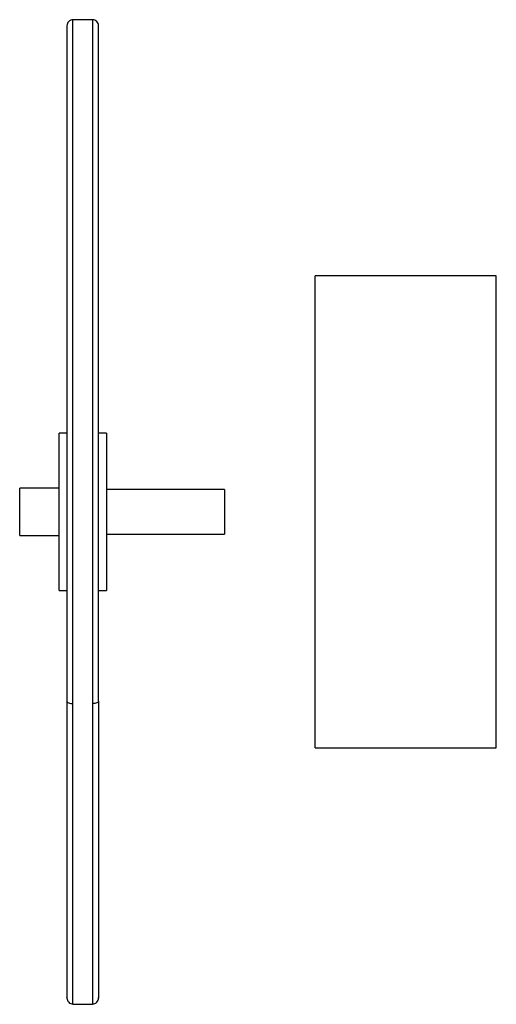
# Paper-space layout '_Derecha' of a CAD drawing. Header units: inches. Extents: x -4.13 to 0.63, y -4.92 to 4.92.
import ezdxf

# ---------------------------------------------------------------- set-up
doc = ezdxf.new("R2010")
doc.units = ezdxf.units.IN
doc.header["$MEASUREMENT"] = 0

psp = doc.layouts.new('_Derecha')

# ---------------------------------------------------------------- linework, layer by layer
at = {"color": 7, "linetype": 'Continuous', "lineweight": 25}
for p, q in [((-3.4055, 4.9213), (-3.6024, 4.9213)), ((0.6289, 2.36), (-1.1811, 2.36)), ((-1.1811, -2.36), (-1.1811, 2.36)), ((0.6289, -2.36), (0.6289, 2.36)), ((-3.6614, 0.7874), (-3.7402, 0.7874)), ((-3.2677, 0.7874), (-3.3465, 0.7874)), ((-3.7402, 0.2362), (-4.1339, 0.2362)), ((-2.0866, 0.2224), (-3.2677, 0.2224)), ((-4.1339, -0.2362), (-3.7402, -0.2362)), ((-3.2677, -0.2224), (-2.0866, -0.2224)), ((-3.7402, -0.7874), (-3.6614, -0.7874)), ((-3.3465, -0.7874), (-3.2677, -0.7874)), ((-1.1811, -2.36), (0.6289, -2.36)), ((-3.6024, -4.9213), (-3.4055, -4.9213))]:
    psp.add_line(p, q, dxfattribs=at)
for points, knots in [([(-3.6024, 4.9213), (-3.6097, 4.9205), (-3.6245, 4.9189), (-3.6453, 4.9046), (-3.6591, 4.8833), (-3.6607, 4.8678), (-3.6614, 4.8601)], [0, 0, 0, 0, 0.247473, 0.50063, 0.753445, 1, 1, 1, 1]), ([(-3.6614, 4.8562), (-3.6614, 4.855), (-3.6614, 4.8515), (-3.6614, 4.8108), (-3.6614, 4.7355), (-3.6614, 4.6255), (-3.6614, 4.4836), (-3.6614, 4.3105), (-3.6614, 4.1084), (-3.6614, 3.8797), (-3.6614, 3.6273), (-3.6614, 3.3548), (-3.6614, 3.0655), (-3.6614, 2.7632), (-3.6614, 2.4515), (-3.6614, 2.1339), (-3.6614, 1.8136), (-3.6614, 1.4936), (-3.6614, 1.1269), (-3.6614, 0.7166), (-3.6614, 0.2689), (-3.6614, -0.1564), (-3.6614, -0.5567), (-3.6614, -0.9302), (-3.6614, -1.2764), (-3.6614, -1.5961), (-3.6614, -1.7964), (-3.6614, -1.8935)], [0, 0, 0, 0, 0.020808, 0.062831, 0.105286, 0.148034, 0.190931, 0.233827, 0.276576, 0.319031, 0.361054, 0.402513, 0.44329, 0.483276, 0.522377, 0.560514, 0.597622, 0.633649, 0.668559, 0.718763, 0.766361, 0.811364, 0.853819, 0.893805, 0.93142, 0.966778, 1, 1, 1, 1]), ([(-3.6024, -1.9165), (-3.6024, -1.8183), (-3.6024, -1.6155), (-3.6024, -1.2919), (-3.6024, -0.9415), (-3.6024, -0.5908), (-3.6024, -0.2443), (-3.6024, 0.0941), (-3.6024, 0.4478), (-3.6024, 0.8148), (-3.6024, 1.1706), (-3.6024, 1.5118), (-3.6024, 1.8356), (-3.6024, 2.1598), (-3.6024, 2.4813), (-3.6024, 2.7968), (-3.6024, 3.1028), (-3.6024, 3.3955), (-3.6024, 3.6714), (-3.6024, 3.9268), (-3.6024, 4.1583), (-3.6024, 4.3629), (-3.6024, 4.538), (-3.6024, 4.6817), (-3.6024, 4.7928), (-3.6024, 4.8698), (-3.6024, 4.9145), (-3.6024, 4.9179), (-3.6024, 4.9194)], [0, 0, 0, 0, 0.032727, 0.067558, 0.104614, 0.144004, 0.177267, 0.212128, 0.248617, 0.286751, 0.326527, 0.360916, 0.396406, 0.432962, 0.470531, 0.50905, 0.54844, 0.588609, 0.629451, 0.670847, 0.71267, 0.754782, 0.797039, 0.839297, 0.881409, 0.923231, 0.964628, 1, 1, 1, 1]), ([(-3.3465, 4.8601), (-3.3472, 4.8678), (-3.3488, 4.8833), (-3.3626, 4.9046), (-3.3833, 4.9189), (-3.3982, 4.9205), (-3.4055, 4.9213)], [0, 0, 0, 0, 0.246555, 0.49937, 0.752527, 1, 1, 1, 1]), ([(-3.4055, 4.9194), (-3.4055, 4.9179), (-3.4055, 4.9145), (-3.4055, 4.8698), (-3.4055, 4.7928), (-3.4055, 4.6817), (-3.4055, 4.538), (-3.4055, 4.3629), (-3.4055, 4.1583), (-3.4055, 3.9268), (-3.4055, 3.6714), (-3.4055, 3.3955), (-3.4055, 3.1028), (-3.4055, 2.7968), (-3.4055, 2.4813), (-3.4055, 2.1598), (-3.4055, 1.8356), (-3.4055, 1.5118), (-3.4055, 1.1706), (-3.4055, 0.8148), (-3.4055, 0.4478), (-3.4055, 0.0941), (-3.4055, -0.2443), (-3.4055, -0.5908), (-3.4055, -0.9415), (-3.4055, -1.2919), (-3.4055, -1.6155), (-3.4055, -1.8183), (-3.4055, -1.9165)], [0, 0, 0, 0, 0.035372, 0.076769, 0.118591, 0.160703, 0.202961, 0.245218, 0.28733, 0.329153, 0.370549, 0.411391, 0.45156, 0.49095, 0.529469, 0.567038, 0.603594, 0.639084, 0.673473, 0.713249, 0.751383, 0.787872, 0.822733, 0.855996, 0.895386, 0.932442, 0.967273, 1, 1, 1, 1]), ([(-3.3465, -1.8935), (-3.3465, -1.7964), (-3.3465, -1.5961), (-3.3465, -1.2764), (-3.3465, -0.9302), (-3.3465, -0.5567), (-3.3465, -0.1564), (-3.3465, 0.2689), (-3.3465, 0.7166), (-3.3465, 1.1269), (-3.3465, 1.4936), (-3.3465, 1.8136), (-3.3465, 2.1339), (-3.3465, 2.4515), (-3.3465, 2.7632), (-3.3465, 3.0655), (-3.3465, 3.3548), (-3.3465, 3.6273), (-3.3465, 3.8797), (-3.3465, 4.1084), (-3.3465, 4.3105), (-3.3465, 4.4836), (-3.3465, 4.6255), (-3.3465, 4.7355), (-3.3465, 4.8108), (-3.3465, 4.8515), (-3.3465, 4.855), (-3.3465, 4.8562)], [0, 0, 0, 0, 0.0332218, 0.0685799, 0.1061955, 0.1461813, 0.1886365, 0.2336389, 0.2812371, 0.3314414, 0.3663506, 0.402378, 0.4394858, 0.4776231, 0.5167245, 0.5567104, 0.5974868, 0.6389463, 0.680969, 0.7234241, 0.7661725, 0.8090692, 0.8519658, 0.8947142, 0.9371694, 0.979192, 1, 1, 1, 1]), ([(-3.7402, 0.3016), (-3.7402, 0.3481), (-3.7402, 0.4411), (-3.7402, 0.5604), (-3.7402, 0.6592), (-3.7402, 0.7319), (-3.7402, 0.7786), (-3.7402, 0.7845), (-3.7402, 0.7874)], [0, 0, 0, 0, 0.166722, 0.333445, 0.500167, 0.66689, 0.833612, 1, 1, 1, 1]), ([(-3.2677, 0.7874), (-3.2677, 0.7845), (-3.2677, 0.7786), (-3.2677, 0.7319), (-3.2677, 0.6592), (-3.2677, 0.5604), (-3.2677, 0.4411), (-3.2677, 0.3481), (-3.2677, 0.3016)], [0, 0, 0, 0, 0.166388, 0.33311, 0.499833, 0.666555, 0.833278, 1, 1, 1, 1]), ([(-3.7402, -0.7874), (-3.7402, -0.7874), (-3.7402, -0.7924), (-3.7402, -0.7749), (-3.7402, -0.7327), (-3.7402, -0.6586), (-3.7402, -0.5602), (-3.7402, -0.44), (-3.7402, -0.303), (-3.7402, -0.1543), (-3.7402, 0.0002), (-3.7402, 0.1554), (-3.7402, 0.2529), (-3.7402, 0.3016)], [0, 0, 0, 0, 0.000201, 0.100181, 0.200161, 0.300141, 0.400121, 0.5001, 0.60008, 0.70006, 0.80004, 0.90002, 1, 1, 1, 1]), ([(-3.2677, 0.3016), (-3.2677, 0.2529), (-3.2677, 0.1554), (-3.2677, 0.0002), (-3.2677, -0.1543), (-3.2677, -0.303), (-3.2677, -0.44), (-3.2677, -0.5602), (-3.2677, -0.6586), (-3.2677, -0.7327), (-3.2677, -0.7749), (-3.2677, -0.7924), (-3.2677, -0.7874), (-3.2677, -0.7874)], [0, 0, 0, 0, 0.0999799, 0.1999598, 0.2999397, 0.3999197, 0.4998996, 0.5998795, 0.6998594, 0.7998393, 0.8998192, 0.9997991, 1, 1, 1, 1]), ([(-4.1339, 0), (-4.1339, 0.0031), (-4.1339, 0.0093), (-4.1339, 0.0185), (-4.1339, 0.0278), (-4.1339, 0.037), (-4.1339, 0.0507), (-4.1339, 0.0687), (-4.1339, 0.0905), (-4.1339, 0.1115), (-4.1339, 0.1381), (-4.1339, 0.1681), (-4.1339, 0.1928), (-4.1339, 0.2087), (-4.1339, 0.2186), (-4.1339, 0.2264), (-4.1339, 0.2314), (-4.1339, 0.2344), (-4.1339, 0.2359), (-4.1339, 0.2361), (-4.1339, 0.2362)], [0, 0, 0, 0, 0.025053, 0.050048, 0.075023, 0.100018, 0.125071, 0.187586, 0.2501, 0.312615, 0.375129, 0.500007, 0.624885, 0.687399, 0.749914, 0.812428, 0.874943, 0.916659, 0.958284, 1, 1, 1, 1]), ([(-2.0866, 0.2224), (-2.0866, 0.219), (-2.0866, 0.2123), (-2.0866, 0.1617), (-2.0866, 0.1107), (-2.0866, 0.0852)], [0, 0, 0, 0, 0.333112, 0.666556, 1, 1, 1, 1]), ([(-4.1339, -0.2362), (-4.1339, -0.2362), (-4.1339, -0.2361), (-4.1339, -0.2356), (-4.1339, -0.2346), (-4.1339, -0.2334), (-4.1339, -0.2309), (-4.1339, -0.2264), (-4.1339, -0.2186), (-4.1339, -0.2087), (-4.1339, -0.1928), (-4.1339, -0.1681), (-4.1339, -0.1381), (-4.1339, -0.1115), (-4.1339, -0.0905), (-4.1339, -0.0687), (-4.1339, -0.0487), (-4.1339, -0.0309), (-4.1339, -0.0155), (-4.1339, -0.0052), (-4.1339, 0)], [0, 0, 0, 0, 0.025053, 0.050048, 0.075023, 0.100018, 0.125071, 0.187586, 0.2501, 0.312615, 0.375129, 0.500007, 0.624885, 0.687399, 0.749914, 0.812428, 0.874943, 0.916659, 0.958284, 1, 1, 1, 1]), ([(-2.0866, 0.0852), (-2.0866, 0.057), (-2.0866, 0.0006), (-2.0866, -0.0872), (-2.0866, -0.162), (-2.0866, -0.2082), (-2.0866, -0.2281), (-2.0866, -0.2224), (-2.0866, -0.2224)], [0, 0, 0, 0, 0.19996, 0.39992, 0.599881, 0.799841, 0.999801, 1, 1, 1, 1]), ([(-3.6614, -1.8935), (-3.6614, -1.8962), (-3.6601, -1.8991), (-3.6544, -1.9048), (-3.6499, -1.9075), (-3.6384, -1.912), (-3.6314, -1.9137), (-3.6168, -1.916), (-3.6093, -1.9165), (-3.6024, -1.9165)], [0, 0, 0, 0, 0.25, 0.25, 0.5, 0.5, 0.75, 0.75, 1, 1, 1, 1]), ([(-3.6614, -1.8935), (-3.6614, -1.989), (-3.6614, -2.1862), (-3.6614, -2.4793), (-3.6614, -2.7789), (-3.6614, -3.081), (-3.6614, -3.3814), (-3.6614, -3.6747), (-3.6614, -3.9544), (-3.6614, -4.1822), (-3.6614, -4.3628), (-3.6614, -4.503), (-3.6614, -4.6243), (-3.6614, -4.7239), (-3.6614, -4.7995), (-3.6614, -4.8467), (-3.6614, -4.8668), (-3.6614, -4.8589), (-3.6614, -4.8562)], [0, 0, 0, 0, 0.053745, 0.110946, 0.171799, 0.236486, 0.305169, 0.377972, 0.454974, 0.536193, 0.592668, 0.650951, 0.710983, 0.77268, 0.835937, 0.900624, 0.966591, 1, 1, 1, 1]), ([(-3.6024, -4.9194), (-3.6024, -4.92), (-3.6024, -4.925), (-3.6024, -4.9047), (-3.6024, -4.858), (-3.6024, -4.7812), (-3.6024, -4.6805), (-3.6024, -4.5576), (-3.6024, -4.4158), (-3.6024, -4.2478), (-3.6024, -4.0528), (-3.6024, -3.8309), (-3.6024, -3.5982), (-3.6024, -3.3585), (-3.6024, -3.0963), (-3.6024, -2.8127), (-3.6024, -2.5094), (-3.6024, -2.2127), (-3.6024, -2.0131), (-3.6024, -1.9165)], [0, 0, 0, 0, 0.0092057, 0.0768215, 0.1431263, 0.2079645, 0.271204, 0.3327365, 0.3924773, 0.4503639, 0.5173178, 0.5815069, 0.6429289, 0.7016103, 0.7576011, 0.8239059, 0.8862803, 0.9449114, 1, 1, 1, 1]), ([(-3.3465, -1.8935), (-3.3465, -1.8962), (-3.3477, -1.8991), (-3.3535, -1.9048), (-3.358, -1.9075), (-3.3695, -1.912), (-3.3765, -1.9137), (-3.391, -1.916), (-3.3986, -1.9165), (-3.4055, -1.9165)], [0, 0, 0, 0, 0.25, 0.25, 0.5, 0.5, 0.75, 0.75, 1, 1, 1, 1]), ([(-3.4055, -1.9165), (-3.4055, -2.0131), (-3.4055, -2.2127), (-3.4055, -2.5094), (-3.4055, -2.8127), (-3.4055, -3.0963), (-3.4055, -3.3585), (-3.4055, -3.5982), (-3.4055, -3.8309), (-3.4055, -4.0528), (-3.4055, -4.2478), (-3.4055, -4.4158), (-3.4055, -4.5576), (-3.4055, -4.6805), (-3.4055, -4.7812), (-3.4055, -4.858), (-3.4055, -4.9047), (-3.4055, -4.925), (-3.4055, -4.92), (-3.4055, -4.9194)], [0, 0, 0, 0, 0.0550886, 0.1137197, 0.1760941, 0.2423989, 0.2983897, 0.3570711, 0.4184931, 0.4826822, 0.5496361, 0.6075227, 0.6672635, 0.728796, 0.7920355, 0.8568737, 0.9231785, 0.9907943, 1, 1, 1, 1]), ([(-3.3465, -1.8935), (-3.3465, -1.989), (-3.3465, -2.1862), (-3.3465, -2.4793), (-3.3465, -2.7789), (-3.3465, -3.081), (-3.3465, -3.3814), (-3.3465, -3.6747), (-3.3465, -3.9544), (-3.3465, -4.1822), (-3.3465, -4.3628), (-3.3465, -4.503), (-3.3465, -4.6243), (-3.3465, -4.7239), (-3.3465, -4.7995), (-3.3465, -4.8467), (-3.3465, -4.8668), (-3.3465, -4.8589), (-3.3465, -4.8562)], [0, 0, 0, 0, 0.053745, 0.110946, 0.171799, 0.236486, 0.305169, 0.377972, 0.454974, 0.536193, 0.592668, 0.650951, 0.710983, 0.77268, 0.835937, 0.900624, 0.966591, 1, 1, 1, 1]), ([(-3.6614, -4.8601), (-3.6607, -4.8678), (-3.6591, -4.8833), (-3.6453, -4.9046), (-3.6245, -4.9189), (-3.6097, -4.9205), (-3.6024, -4.9213)], [0, 0, 0, 0, 0.246555, 0.49937, 0.752527, 1, 1, 1, 1]), ([(-3.4055, -4.9213), (-3.3982, -4.9205), (-3.3833, -4.9189), (-3.3626, -4.9046), (-3.3488, -4.8833), (-3.3472, -4.8678), (-3.3465, -4.8601)], [0, 0, 0, 0, 0.247473, 0.50063, 0.753445, 1, 1, 1, 1])]:
    psp.add_open_spline(points, degree=3, knots=knots, dxfattribs=at)

doc.saveas('drawing.dxf')
